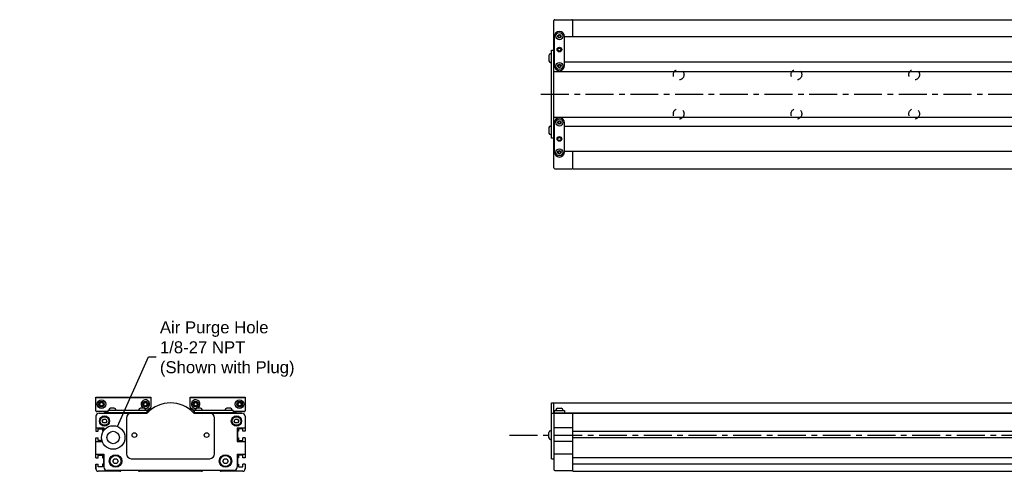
# Model space of a CAD drawing. Extents: x -7.4 to 48.3, y 2.1 to 24.3.
# Tile 1 of 4: x -7.4 to 17.3, y 12.9 to 24.3. Entities that reach past the tile are written whole.
import ezdxf

# ---------------------------------------------------------------- set-up
doc = ezdxf.new("R2010")
doc.units = 0
doc.header["$LTSCALE"] = 1.87
doc.header["$MEASUREMENT"] = 0
doc.linetypes.add('CENTER', pattern=[0.6, 0.375, -0.075, 0.075, -0.075])
doc.linetypes.add('HIDDEN', pattern=[0.2, 0.1, -0.1])
doc.layers.get('0').update_dxf_attribs({"linetype": 'CONTINUOUS'})
doc.dimstyles.get("Standard").update_dxf_attribs({"dimtxt": 0.18, "dimasz": 0.18, "dimexe": 0.18, "dimexo": 0.0625, "dimgap": 0.09, "dimtad": 0, "dimtih": 1, "dimtoh": 1, "dimdec": 4, "dimzin": 0, "dimtxsty": 'STANDARD', "dimcen": 0.09, "dimazin": 3, "dimtfac": 1, "dimtdec": 4, "dimtofl": 0, "dimtmove": 0, "dimatfit": 3, "dimtolj": 1, "dimtzin": 0})

msp = doc.modelspace()

# ---------------------------------------------------------------- linework, layer by layer
for p, q in [((5.98, 20.538), (5.98, 24.238)), ((6, 24.258), (6.433, 24.258)), ((6.453, 23.825), (6.453, 24.258)), ((6.453, 24.258), (37.358, 24.258)), ((6.118, 23.963), (6.118, 23.963)), ((5.98, 23.705), (5.99, 23.71)), ((5.99, 23.835), (5.99, 23.107)), ((6.101, 23.874), (6.084, 23.845)), ((6.084, 23.845), (6.101, 23.815)), ((6.135, 23.874), (6.101, 23.874)), ((6.101, 23.815), (6.135, 23.815)), ((6.152, 23.845), (6.135, 23.874)), ((6.135, 23.815), (6.152, 23.845)), ((6.246, 23.107), (6.246, 23.835)), ((18.539, 23.825), (6.246, 23.825)), ((5.921, 21.286), (5.921, 23.49)), ((5.921, 23.49), (5.98, 23.49)), ((5.856, 23.363), (5.856, 23.225)), ((5.898, 23.402), (5.921, 23.402)), ((5.99, 23.311), (5.98, 23.316)), ((5.985, 23.313), (5.98, 23.313)), ((5.898, 23.185), (5.921, 23.185)), ((5.99, 23.195), (5.98, 23.195)), ((6.101, 23.126), (6.084, 23.097)), ((6.084, 23.097), (6.101, 23.067)), ((6.135, 23.126), (6.101, 23.126)), ((6.101, 23.067), (6.135, 23.067)), ((6.118, 22.979), (6.118, 22.979)), ((6.152, 23.097), (6.135, 23.126)), ((6.135, 23.067), (6.152, 23.097)), ((18.539, 23.195), (6.246, 23.195)), ((5.98, 22.961), (18.474, 22.961)), ((5.98, 21.815), (18.474, 21.815)), ((6.118, 21.798), (6.118, 21.798)), ((5.856, 21.551), (5.856, 21.414)), ((5.898, 21.591), (5.921, 21.591)), ((5.99, 21.581), (5.98, 21.581)), ((5.99, 21.67), (5.99, 20.941)), ((6.101, 21.709), (6.084, 21.679)), ((6.084, 21.679), (6.101, 21.65)), ((6.135, 21.709), (6.101, 21.709)), ((6.101, 21.65), (6.135, 21.65)), ((6.152, 21.679), (6.135, 21.709)), ((6.135, 21.65), (6.152, 21.679)), ((6.246, 20.941), (6.246, 21.67)), ((18.539, 21.581), (6.246, 21.581)), ((5.898, 21.374), (5.921, 21.374)), ((5.98, 21.286), (5.921, 21.286)), ((5.98, 21.461), (5.99, 21.466)), ((5.985, 21.463), (5.98, 21.463)), ((5.99, 21.066), (5.98, 21.071)), ((6.101, 20.961), (6.084, 20.931)), ((6.084, 20.931), (6.101, 20.902)), ((6.135, 20.961), (6.101, 20.961)), ((6.101, 20.902), (6.135, 20.902)), ((6.118, 20.813), (6.118, 20.813)), ((6.152, 20.931), (6.135, 20.961)), ((6.135, 20.902), (6.152, 20.931)), ((18.539, 20.951), (6.246, 20.951)), ((6.453, 20.518), (6.453, 20.951)), ((6, 20.518), (6.433, 20.518)), ((6.453, 20.518), (37.358, 20.518)), ((-5.505, 14.791), (-4.127, 14.791)), ((-5.505, 14.446), (-5.505, 14.791)), ((-5.486, 14.781), (-4.147, 14.781)), ((-5.407, 14.636), (-5.368, 14.659)), ((-5.407, 14.591), (-5.407, 14.636)), ((-5.368, 14.568), (-5.407, 14.591)), ((-5.368, 14.659), (-5.328, 14.636)), ((-5.328, 14.591), (-5.368, 14.568)), ((-5.328, 14.636), (-5.328, 14.591)), ((-4.305, 14.636), (-4.265, 14.659)), ((-4.305, 14.591), (-4.305, 14.636)), ((-4.265, 14.568), (-4.305, 14.591)), ((-4.265, 14.659), (-4.226, 14.636)), ((-4.226, 14.591), (-4.265, 14.568)), ((-4.226, 14.636), (-4.226, 14.591)), ((-4.127, 14.791), (-4.127, 14.534)), ((-3.143, 14.791), (-1.765, 14.791)), ((-3.143, 14.534), (-3.143, 14.791)), ((-3.123, 14.781), (-1.785, 14.781)), ((-3.045, 14.636), (-3.005, 14.659)), ((-3.045, 14.591), (-3.045, 14.636)), ((-3.005, 14.568), (-3.045, 14.591)), ((-3.005, 14.659), (-2.966, 14.636)), ((-2.966, 14.591), (-3.005, 14.568)), ((-2.966, 14.636), (-2.966, 14.591)), ((-1.942, 14.636), (-1.903, 14.659)), ((-1.942, 14.591), (-1.942, 14.636)), ((-1.903, 14.568), (-1.942, 14.591)), ((-1.903, 14.659), (-1.864, 14.636)), ((-1.864, 14.591), (-1.903, 14.568)), ((-1.864, 14.636), (-1.864, 14.591)), ((-1.765, 14.791), (-1.765, 14.446)), ((5.921, 13.245), (5.921, 14.643)), ((5.921, 14.643), (18.464, 14.643)), ((5.98, 14.375), (5.98, 14.643)), ((-5.21, 14.426), (-5.486, 14.426)), ((-5.427, 14.387), (-4.242, 14.387)), ((-5.308, 14.426), (-5.308, 14.417)), ((-5.294, 14.417), (-5.308, 14.417)), ((-5.294, 14.426), (-5.294, 14.412)), ((-5.21, 14.412), (-5.294, 14.412)), ((-4.226, 14.451), (-5.21, 14.451)), ((-5.21, 14.451), (-5.21, 14.392)), ((-4.227, 14.392), (-5.21, 14.392)), ((-5.181, 14.467), (-5.181, 14.451)), ((-5.141, 14.392), (-5.141, 14.387)), ((-5.047, 14.51), (-5.137, 14.51)), ((-5.043, 14.392), (-5.043, 14.387)), ((-5.003, 14.467), (-5.003, 14.451)), ((-4.952, 14.387), (-4.952, 14.392)), ((-4.563, 14.387), (-4.563, 14.392)), ((-4.442, 14.387), (-4.442, 14.392)), ((-4.432, 14.467), (-4.432, 14.451)), ((-4.393, 14.392), (-4.393, 14.387)), ((-4.299, 14.51), (-4.389, 14.51)), ((-4.295, 14.392), (-4.295, 14.387)), ((-4.255, 14.467), (-4.255, 14.451)), ((-4.134, 14.519), (-4.226, 14.442)), ((-4.226, 14.451), (-4.226, 14.393)), ((-4.221, 14.412), (-4.226, 14.412)), ((-4.224, 14.444), (-4.224, 14.412)), ((-4.222, 14.436), (-4.141, 14.503)), ((-4.221, 14.412), (-4.221, 14.436)), ((-3.045, 14.442), (-3.136, 14.519)), ((-3.129, 14.503), (-3.05, 14.437)), ((-3.05, 14.446), (-3.05, 14.412)), ((-3.05, 14.412), (-3.045, 14.412)), ((-2.06, 14.451), (-3.045, 14.451)), ((-3.045, 14.451), (-3.045, 14.393)), ((-2.06, 14.392), (-3.043, 14.392)), ((-3.029, 14.387), (-1.844, 14.387)), ((-3.015, 14.467), (-3.015, 14.451)), ((-2.976, 14.392), (-2.976, 14.387)), ((-2.881, 14.51), (-2.972, 14.51)), ((-2.877, 14.392), (-2.877, 14.387)), ((-2.838, 14.467), (-2.838, 14.451)), ((-2.828, 14.387), (-2.828, 14.392)), ((-2.708, 14.387), (-2.708, 14.392)), ((-2.319, 14.387), (-2.319, 14.392)), ((-2.267, 14.467), (-2.267, 14.451)), ((-2.228, 14.392), (-2.228, 14.387)), ((-2.133, 14.51), (-2.224, 14.51)), ((-2.129, 14.392), (-2.129, 14.387)), ((-2.09, 14.467), (-2.09, 14.451)), ((-2.06, 14.451), (-2.06, 14.392)), ((-1.785, 14.426), (-2.06, 14.426)), ((-1.977, 14.412), (-2.06, 14.412)), ((-1.98, 14.426), (-1.98, 14.412)), ((-1.977, 14.412), (-1.977, 14.418)), ((-1.962, 14.419), (-1.962, 14.417)), ((-1.869, 14.423), (-1.878, 14.422)), ((5.921, 14.387), (38.322, 14.387)), ((5.98, 14.392), (18.897, 14.392)), ((5.98, 14.367), (5.98, 12.97)), ((5.99, 14.451), (5.99, 14.392)), ((5.99, 14.451), (6.246, 14.451)), ((6.029, 14.467), (6.029, 14.451)), ((6.069, 14.392), (6.069, 14.387)), ((6.073, 14.51), (6.163, 14.51)), ((6.167, 14.392), (6.167, 14.387)), ((6.207, 14.467), (6.207, 14.451)), ((6.216, 14.387), (6.216, 14.392)), ((6.246, 14.451), (6.246, 14.392)), ((6.453, 12.928), (6.453, 14.387)), ((-5.505, 14.308), (-5.505, 13.933)), ((-5.346, 14.19), (-5.317, 14.239)), ((-5.317, 14.141), (-5.346, 14.19)), ((-5.317, 14.239), (-5.26, 14.239)), ((-5.26, 14.141), (-5.317, 14.141)), ((-5.26, 14.239), (-5.232, 14.19)), ((-5.232, 14.19), (-5.26, 14.141)), ((-2.039, 14.19), (-2.01, 14.239)), ((-2.01, 14.141), (-2.039, 14.19)), ((-2.01, 14.239), (-1.953, 14.239)), ((-1.953, 14.141), (-2.01, 14.141)), ((-1.953, 14.239), (-1.925, 14.19)), ((-1.925, 14.19), (-1.953, 14.141)), ((-1.765, 14.308), (-1.765, 13.933)), ((-5.505, 14.021), (-5.308, 14.021)), ((-5.308, 14.021), (-5.308, 13.954)), ((-1.962, 14.021), (-1.962, 13.678)), ((-1.962, 14.021), (-1.765, 14.021)), ((5.856, 13.767), (5.856, 13.905)), ((5.898, 13.944), (5.921, 13.944)), ((6.453, 14.021), (5.98, 14.021)), ((6.453, 13.932), (37.358, 13.932)), ((-5.505, 13.27), (-5.505, 13.768)), ((-5.505, 13.678), (-5.351, 13.678)), ((-1.962, 13.678), (-1.765, 13.678)), ((-1.765, 13.768), (-1.765, 13.27)), ((5.898, 13.728), (5.921, 13.728)), ((6.453, 13.678), (5.98, 13.678)), ((37.358, 13.767), (6.453, 13.767)), ((-5.505, 13.359), (-5.308, 13.359)), ((-5.308, 13.359), (-5.308, 13.029)), ((-1.962, 13.359), (-1.765, 13.359)), ((-1.962, 13.359), (-1.962, 13.029)), ((6.453, 13.359), (5.98, 13.359)), ((-5.505, 12.987), (-5.505, 13.105)), ((-5.505, 13.105), (-5.505, 12.987)), ((-5.081, 13.186), (-5.047, 13.245)), ((-5.047, 13.127), (-5.081, 13.186)), ((-5.047, 13.245), (-4.979, 13.245)), ((-4.979, 13.127), (-5.047, 13.127)), ((-4.979, 13.245), (-4.945, 13.186)), ((-4.945, 13.186), (-4.979, 13.127)), ((-2.325, 13.186), (-2.291, 13.245)), ((-2.291, 13.127), (-2.325, 13.186)), ((-2.291, 13.245), (-2.223, 13.245)), ((-2.223, 13.127), (-2.291, 13.127)), ((-2.223, 13.245), (-2.189, 13.186)), ((-2.189, 13.186), (-2.223, 13.127)), ((-1.765, 13.105), (-1.765, 12.987)), ((5.921, 13.245), (5.98, 13.245)), ((6.453, 13.271), (37.358, 13.271)), ((37.358, 13.105), (6.453, 13.105)), ((-5.505, 12.987), (-5.505, 13.002)), ((-5.505, 12.987), (-5.505, 13.002)), ((-4.903, 12.928), (-5.446, 12.928)), ((-2.041, 12.95), (-5.23, 12.95)), ((-4.889, 12.934), (-4.873, 12.95)), ((-4.444, 12.95), (-4.428, 12.934)), ((-2.856, 12.928), (-4.414, 12.928)), ((-2.842, 12.934), (-2.826, 12.95)), ((-2.397, 12.95), (-2.381, 12.934)), ((-1.824, 12.928), (-2.367, 12.928)), ((-1.765, 12.987), (-1.765, 13.002)), ((6, 12.95), (6.433, 12.95)), ((6.453, 12.928), (37.358, 12.928))]:
    msp.add_line(p, q)
at = {"color": 2, "linetype": 'CENTER'}
for p, q in [((5.654, 22.388), (39.263, 22.388)), ((4.868, 13.836), (40.65, 13.836))]:
    msp.add_line(p, q, dxfattribs=at)
at = {"color": 7, "linetype": 'CONTINUOUS'}
for p, q in [((-4.738, 14.269), (-4.738, 13.363)), ((-2.533, 13.363), (-2.533, 14.269)), ((-5.505, 13.933), (-5.446, 13.933)), ((-5.446, 13.933), (-5.446, 13.998)), ((-5.446, 13.998), (-5.344, 13.998)), ((-5.344, 13.998), (-5.344, 13.933)), ((-5.344, 13.933), (-5.323, 13.933)), ((-1.927, 13.933), (-1.958, 13.933)), ((-1.958, 13.933), (-1.958, 13.768)), ((-1.824, 13.998), (-1.927, 13.998)), ((-1.927, 13.998), (-1.927, 13.933)), ((-1.824, 13.933), (-1.824, 13.998)), ((-1.765, 13.933), (-1.824, 13.933)), ((-5.505, 13.768), (-5.446, 13.768)), ((-5.446, 13.703), (-5.446, 13.768)), ((-5.358, 13.703), (-5.446, 13.703)), ((-1.958, 13.768), (-1.927, 13.768)), ((-1.927, 13.768), (-1.927, 13.703)), ((-1.927, 13.703), (-1.824, 13.703)), ((-1.824, 13.703), (-1.824, 13.768)), ((-1.765, 13.768), (-1.824, 13.768)), ((-5.446, 13.27), (-5.446, 13.335)), ((-5.446, 13.335), (-5.344, 13.335)), ((-5.344, 13.335), (-5.344, 13.27)), ((-1.824, 13.335), (-1.927, 13.335)), ((-1.927, 13.335), (-1.927, 13.27)), ((-1.824, 13.27), (-1.824, 13.335)), ((-5.505, 13.27), (-5.446, 13.27)), ((-5.505, 13.105), (-5.446, 13.105)), ((-5.446, 13.04), (-5.446, 13.105)), ((-5.344, 13.27), (-5.312, 13.27)), ((-5.312, 13.105), (-5.344, 13.105)), ((-5.344, 13.105), (-5.344, 13.04)), ((-5.312, 13.27), (-5.312, 13.105)), ((-4.619, 13.245), (-2.651, 13.245)), ((-1.958, 13.27), (-1.958, 13.105)), ((-1.927, 13.27), (-1.958, 13.27)), ((-1.958, 13.105), (-1.927, 13.105)), ((-1.927, 13.105), (-1.927, 13.04)), ((-1.765, 13.27), (-1.824, 13.27)), ((-1.824, 13.04), (-1.824, 13.105)), ((-1.765, 13.105), (-1.824, 13.105)), ((-5.344, 13.04), (-5.446, 13.04)), ((-1.927, 13.04), (-1.824, 13.04))]:
    msp.add_line(p, q, dxfattribs=at)
for points in [[(-1.893, 14.426), (-1.894, 14.426), (-1.896, 14.425), (-1.901, 14.424), (-1.909, 14.423), (-1.918, 14.422), (-1.929, 14.421), (-1.941, 14.42), (-1.955, 14.419), (-1.97, 14.418), (-1.98, 14.418)], [(-1.878, 14.422), (-1.889, 14.421), (-1.902, 14.42), (-1.916, 14.419), (-1.931, 14.418), (-1.946, 14.417), (-1.962, 14.417)], [(-1.854, 14.426), (-1.854, 14.426), (-1.857, 14.425), (-1.862, 14.424), (-1.869, 14.423)]]:
    msp.add_lwpolyline(points)
for centre, radius in [((6.118, 23.845), 0.0886), ((6.118, 23.845), 0.0443), ((6.118, 23.51), 0.0591), ((6.118, 23.51), 0.0492), ((6.118, 23.51), 0.0374), ((6.118, 23.097), 0.0886), ((6.118, 23.097), 0.0443), ((6.118, 21.679), 0.0886), ((6.118, 21.679), 0.0443), ((6.118, 21.266), 0.0591), ((6.118, 21.266), 0.0492), ((6.118, 21.266), 0.0374), ((6.118, 20.931), 0.0886), ((6.118, 20.931), 0.0443), ((-5.368, 14.613), 0.108), ((-5.368, 14.613), 0.0689), ((-4.265, 14.613), 0.0689), ((-3.005, 14.613), 0.0689), ((-1.903, 14.613), 0.108), ((-1.903, 14.613), 0.0689), ((-5.289, 14.19), 0.128), ((-5.289, 14.19), 0.108), ((-1.982, 14.19), 0.128), ((-1.982, 14.19), 0.108), ((-5.013, 13.186), 0.157), ((-2.257, 13.186), 0.157), ((-5.013, 13.186), 0.138), ((-2.257, 13.186), 0.138)]:
    msp.add_circle(centre, radius)
at = {"color": 4, "linetype": 'HIDDEN'}
for centre in [(9.11, 22.88), (12.063, 22.88), (15.015, 22.88), (9.11, 21.896), (12.063, 21.896), (15.015, 21.896)]:
    msp.add_circle(centre, 0.134, dxfattribs=at)
at = {"color": 7, "linetype": 'CONTINUOUS'}
for centre, radius in [((-5.072, 13.777), 0.295), ((-5.072, 13.777), 0.157), ((-4.541, 13.836), 0.0591), ((-2.73, 13.836), 0.0591)]:
    msp.add_circle(centre, radius, dxfattribs=at)
for centre, radius, start, end in [((6, 24.238), 0.0197, 90, 180), ((6.433, 24.238), 0.0197, 22.5, 90), ((6.118, 23.835), 0.128, 90, 180), ((6.118, 23.835), 0.128, 0, 90), ((5.898, 23.36), 0.0414, 90, 177.2056), ((5.898, 23.227), 0.0414, 182.7944, 270), ((6.118, 23.107), 0.128, 180, 270), ((6.118, 23.107), 0.128, 270, 0), ((6.118, 21.67), 0.128, 90, 180), ((6.118, 21.67), 0.128, 0, 90), ((5.898, 21.549), 0.0414, 90, 177.2056), ((5.898, 21.416), 0.0414, 182.7944, 270), ((6.118, 20.941), 0.128, 180, 270), ((6.118, 20.941), 0.128, 270, 0), ((6, 20.538), 0.0197, 180, 270), ((6.433, 20.538), 0.0197, 270, 337.5), ((-5.486, 14.761), 0.0197, 90, 180), ((-4.265, 14.613), 0.108, 260.818, 252.033), ((-3.635, 13.836), 0.807, 44.2407, 135.7593), ((-4.147, 14.761), 0.0197, 0, 90), ((-3.123, 14.761), 0.0197, 90, 180), ((-3.005, 14.613), 0.108, 287.967, 279.182), ((-1.785, 14.761), 0.0197, 0, 90), ((-5.486, 14.446), 0.0197, 180, 270), ((-5.427, 14.308), 0.0787, 90, 180), ((-5.137, 14.467), 0.0433, 90, 180), ((-5.047, 14.467), 0.0433, 0, 90), ((-4.389, 14.467), 0.0433, 90, 180), ((-4.299, 14.467), 0.0433, 0, 90), ((-4.25, 14.446), 0.0591, 270, 315.1572), ((-4.242, 14.426), 0.0394, 270, 315.7593), ((-4.247, 14.466), 0.0394, 306.5672, 310), ((-4.167, 14.533), 0.0394, 310, 0), ((-4.147, 14.534), 0.0197, 310, 0), ((-3.123, 14.534), 0.0197, 180, 230), ((-3.104, 14.533), 0.0394, 180, 230), ((-3.021, 14.446), 0.0591, 224.8428, 270), ((-3.029, 14.426), 0.0394, 224.2407, 270), ((-2.972, 14.467), 0.0433, 90, 180), ((-2.881, 14.467), 0.0433, 0, 90), ((-2.224, 14.467), 0.0433, 90, 180), ((-2.133, 14.467), 0.0433, 0, 90), ((-1.844, 14.308), 0.0787, 0, 90), ((-1.785, 14.446), 0.0197, 270, 0), ((-1.824, 14.315), 0.0591, 0, 43.6893), ((-1.824, 14.315), 0.0591, 0, 43.6893), ((6, 14.367), 0.0197, 90, 180), ((6.073, 14.467), 0.0433, 90, 180), ((6.163, 14.467), 0.0433, 0, 90), ((6.433, 14.367), 0.0197, 22.5, 90), ((5.898, 13.903), 0.0414, 90, 177.2056), ((5.898, 13.769), 0.0414, 182.7944, 270), ((-5.446, 12.987), 0.0591, 180, 270), ((-5.23, 13.029), 0.0787, 180, 270), ((-4.903, 12.948), 0.0197, 270, 315), ((-4.414, 12.948), 0.0197, 225, 270), ((-2.856, 12.948), 0.0197, 270, 315), ((-2.367, 12.948), 0.0197, 225, 270), ((-2.041, 13.029), 0.0787, 270, 0), ((-1.824, 12.987), 0.0591, 270, 0), ((6, 12.97), 0.0197, 180, 270), ((6.433, 12.97), 0.0197, 270, 0)]:
    msp.add_arc(centre, radius, start, end)
for centre, start, end in [((-4.619, 14.269), 90, 180), ((-2.651, 14.269), 0, 90), ((-4.619, 13.363), 180, 270), ((-2.651, 13.363), 270, 0)]:
    msp.add_arc(centre, 0.118, start, end, dxfattribs=at)

# ---------------------------------------------------------------- texts
at = {"insert": (-3.901, 15.995), "char_height": 0.3, "attachment_point": 4}
msp.add_mtext('{\\fArial|b0|i0|c0|p34;Air Purge Hole\\P1/8-27 NPT\\P(Shown with Plug)}', dxfattribs=at)

# ---------------------------------------------------------------- leaders
at = {"annotation_type": 0, "has_hookline": 1, "hookline_direction": 1, "text_width": 3.337}
msp.add_leader([(-4.968, 14.053), (-4.188, 15.803), (-3.991, 15.803)], dimstyle='STANDARD', override={"dimtxt": 0.384208, "dimasz": 0.125, "dimexe": 0.612, "dimexo": 0.2125, "dimgap": 0.09, "dimtad": 0, "dimtxsty": 'STANDARD', "dimcen": 0.306, "dimtmove": 0}, dxfattribs=at)

doc.saveas('drawing.dxf')
